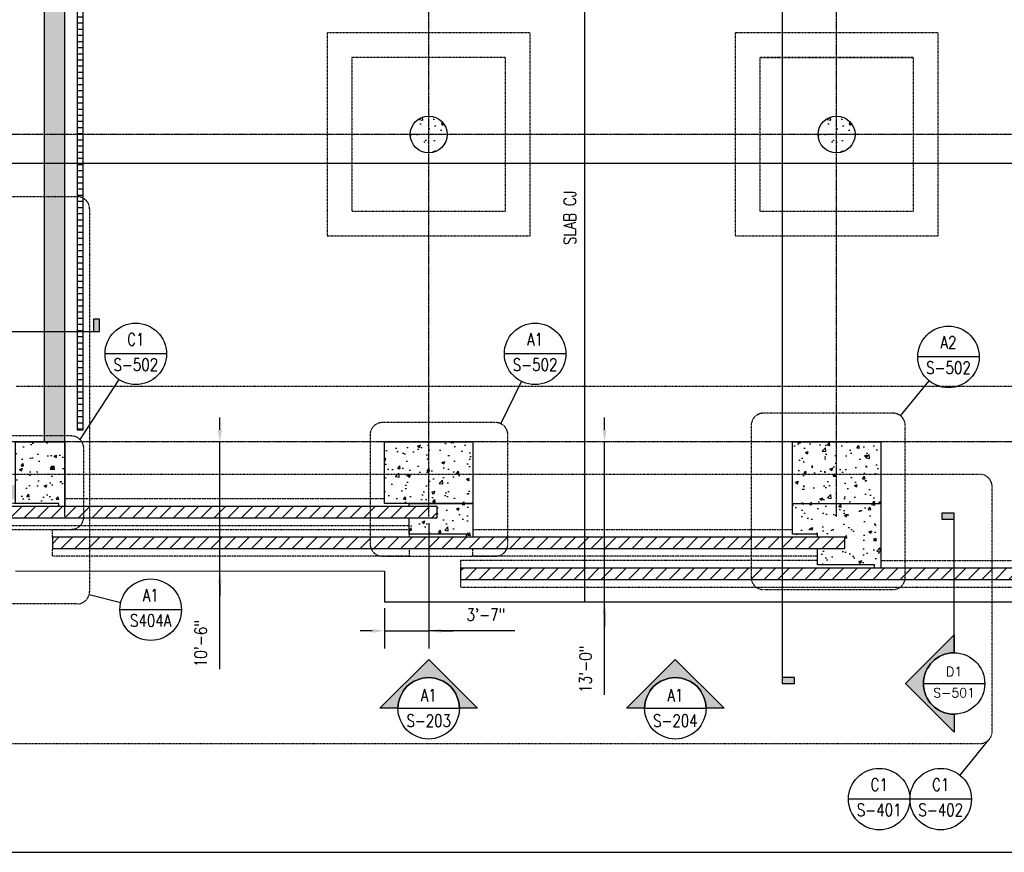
# Model space of a CAD drawing. Header units: inches. Extents: x -304 to 19841, y 463 to 1957.
# Tile 2 of 60: x 205 to 1166, y 493 to 1305. Entities that reach past the tile are written whole.
import ezdxf
from ezdxf import colors
from ezdxf.entities.mleader import LeaderData, LeaderLine
from ezdxf.enums import TextEntityAlignment as Align
from ezdxf.math import Vec2, Vec3

# ---------------------------------------------------------------- set-up
doc = ezdxf.new("R2010")
doc.units = ezdxf.units.IN
doc.header["$MEASUREMENT"] = 0
for name, pattern in [('CENTER2', [1.125, 0.75, -0.125, 0.125, -0.125]), ('Dash', [0.25, 0.125, -0.125]), ('Grid Line 1_2_', [0.875, 0.5, -0.125, 0.125, -0.125]), ('HIDDEN', [0.375, 0.25, -0.125])]:
    doc.linetypes.add(name, pattern=pattern)
for name, color, linetype in [('A-FLOR', 173, 'Continuous'), ('A-FLOR-HDLN', 3, 'Dash'), ('A-WALL', 4, 'Continuous'), ('A-WALL-PATT', 8, 'Continuous'), ('G-ANNO-REFR', 2, 'Continuous'), ('G-ANNO-SYMB', 2, 'Continuous'), ('S-ANNO-DIMS', 1, 'Continuous'), ('S-ANNO-NOTE', 2, 'Continuous'), ('S-ANNO-SYMB', 2, 'Continuous'), ('S-ANNO-TEXT', 2, 'Continuous'), ('S-COLS', 53, 'Continuous'), ('S-DOOR-TRNCH', 173, 'Continuous'), ('S-GRID', 1, 'CENTER2'), ('S-JNTS-CTLJ', 132, 'Continuous')]:
    doc.layers.add(name, color=color, linetype=linetype)
doc.layers.add('G-ANNO-NPLT', color=140, linetype='Continuous', plot=False)
doc.layers.add('S-DOOR-HTCH', color=9, linetype='Continuous', true_color=0x808080)
doc.layers.add('S-DOOR-OTLN', color=9, linetype='HIDDEN', true_color=0x808080)
doc.styles.add('AEC_COMN_TITLE', font='romans.shx', dxfattribs={"width": 0.8, "height": 0.1875})
doc.styles.add('Annotative', font='romans.shx', dxfattribs={"width": 0.8, "height": 0.125})
doc.styles.add('Arial', font='romans.shx', dxfattribs={"width": 0.8})
doc.styles.add('ROMANS', font='romans.shx', dxfattribs={"width": 0.8})
doc.dimstyles.new('Annotative', dxfattribs={"dimscale": 0, "dimtxt": 0.125, "dimasz": 0.125, "dimexe": 0.18, "dimexo": 0.0625, "dimgap": 0.09, "dimtad": 1, "dimdec": 3, "dimzin": 3, "dimdsep": 46, "dimlunit": 4, "dimtxsty": 'Annotative', "dimcen": 0.09, "dimclrt": 2, "dimazin": 2, "dimtfac": 1, "dimtdec": 3, "dimtmove": 1, "dimatfit": 0, "dimfxl": 1, "dimtfill": 1, "dimfrac": 2, "dimtolj": 1, "dimtzin": 0, "dimarcsym": 0})

# ---------------------------------------------------------------- blocks, each defined once
blk = doc.blocks.new('*D4')
at = {"layer": 'Defpoints', "color": 0, "transparency": 16777216}
for p in [(400.37, 893.21), (417.58, 893.21), (417.58, 767.21)]:
    blk.add_point(p, dxfattribs=at)
at = {"layer": 'S-ANNO-DIMS', "color": 0, "lineweight": -2, "transparency": 16777216}
for p, q in [((400.37, 905.21), (400.37, 917.21)), ((400.37, 767.21), (400.37, 893.21)), ((400.37, 767.21), (400.37, 893.21)), ((400.37, 671.67), (400.37, 767.21)), ((400.37, 755.21), (400.37, 743.21))]:
    blk.add_line(p, q, dxfattribs=at)
at = {"layer": 'S-ANNO-DIMS', "color": 0, "transparency": 16777216}
for points in [[(398.37, 905.21), (402.37, 905.21), (400.37, 893.21)], [(398.37, 755.21), (402.37, 755.21), (400.37, 767.21)]]:
    blk.add_solid(points, dxfattribs=at)
at = {"layer": 'S-ANNO-DIMS', "color": 2, "lineweight": -3, "transparency": 16777216, "insert": (375.73, 673.54), "char_height": 12, "width": 60.1647, "attachment_point": 1, "rotation": 90, "line_spacing_factor": 0.983083, "style": 'Annotative', "bg_fill": 3, "box_fill_scale": 1.25, "bg_fill_color": 256, "bg_fill_true_color": 13158600, "bg_fill_transparency": 0}
blk.add_mtext('\\A1;10\'-6"', dxfattribs=at)
blk = doc.blocks.new('*D5')
at = {"layer": 'Defpoints', "color": 0, "transparency": 16777216}
for p in [(775.72, 893.21), (784.44, 893.21), (784.44, 737.21)]:
    blk.add_point(p, dxfattribs=at)
at = {"layer": 'S-ANNO-DIMS', "color": 0, "lineweight": -2, "transparency": 16777216}
for p, q in [((775.72, 905.21), (775.72, 917.21)), ((775.72, 737.21), (775.72, 893.21)), ((775.72, 737.21), (775.72, 893.21)), ((775.72, 646.64), (775.72, 737.21)), ((775.72, 725.21), (775.72, 713.21))]:
    blk.add_line(p, q, dxfattribs=at)
at = {"layer": 'S-ANNO-DIMS', "color": 0, "transparency": 16777216}
for points in [[(773.72, 905.21), (777.72, 905.21), (775.72, 893.21)], [(773.72, 725.21), (777.72, 725.21), (775.72, 737.21)]]:
    blk.add_solid(points, dxfattribs=at)
at = {"layer": 'S-ANNO-DIMS', "color": 2, "lineweight": -3, "transparency": 16777216, "insert": (751.08, 648.52), "char_height": 12, "width": 60.1647, "attachment_point": 1, "rotation": 90, "line_spacing_factor": 0.983083, "style": 'Annotative', "bg_fill": 3, "box_fill_scale": 1.25, "bg_fill_color": 256, "bg_fill_true_color": 13158600, "bg_fill_transparency": 0}
blk.add_mtext('\\A1;13\'-0"', dxfattribs=at)
blk = doc.blocks.new('*D10')
at = {"layer": 'Defpoints', "color": 0, "transparency": 16777216}
for p in [(604.08, 820.12), (561.08, 737.21), (604.08, 708.94)]:
    blk.add_point(p, dxfattribs=at)
at = {"layer": 'S-ANNO-DIMS', "color": 0, "lineweight": -2, "transparency": 16777216}
for p, q in [((604.08, 814.12), (604.08, 691.66)), ((561.08, 731.21), (561.08, 691.66)), ((549.08, 708.94), (537.08, 708.94)), ((561.08, 708.94), (604.08, 708.94)), ((561.08, 708.94), (604.08, 708.94)), ((688.02, 708.94), (604.08, 708.94)), ((616.08, 708.94), (628.08, 708.94))]:
    blk.add_line(p, q, dxfattribs=at)
at = {"layer": 'S-ANNO-DIMS', "color": 0, "transparency": 16777216}
for points in [[(549.08, 710.94), (549.08, 706.94), (561.08, 708.94)], [(616.08, 710.94), (616.08, 706.94), (604.08, 708.94)]]:
    blk.add_solid(points, dxfattribs=at)
at = {"layer": 'S-ANNO-DIMS', "color": 2, "lineweight": -3, "transparency": 16777216, "insert": (659.95, 724.72), "char_height": 12, "width": 49.3115, "attachment_point": 5, "style": 'Annotative'}
blk.add_mtext('\\A1;3\'-7"', dxfattribs=at)
blk = doc.blocks.new('Detail Callout AEC')
at = {"color": 0, "linetype": 'ByBlock', "lineweight": -3, "transparency": 16777216}
blk.add_line((0.25, 0), (-0.25, 0), dxfattribs=at)
blk.add_circle((0, 0), 0.25, dxfattribs=at)
at = {"color": 0, "linetype": 'ByBlock', "lineweight": -3, "transparency": 16777216, "style": 'AEC_COMN_TITLE'}
for tag, p in [('VIEWNUMBER', (0, 0.0508)), ('SHEETNUMBER', (0, -0.1263))]:
    blk.add_attdef(tag, text='', height=0.0938, dxfattribs=at).set_placement(p, align=Align.CENTER)
blk = doc.blocks.new('A$C53388742')
at = {"layer": 'A-WALL-PATT', "lineweight": -3}
h = blk.add_hatch(dxfattribs=at)
h.set_pattern_fill('FP_2', color=256, style=0, pattern_type=2)
h.set_pattern_definition([(0, (0, 0), (0, 6), [])])
h.paths.add_polyline_path([(267.08, 905.21), (267.08, 1475.16), (261.08, 1475.16), (261.08, 905.21)])
for p, q in [((261.08, 1480.9), (261.08, 904.95)), ((267.08, 905.21), (267.08, 1475.16)), ((261.08, 905.21), (267.08, 905.21))]:
    blk.add_line(p, q, dxfattribs=at)
blk = doc.blocks.new('*U51')
at = {"linetype": 'Continuous', "lineweight": -3}
blk.add_line((1.125, 0.625), (29.5, 0.625), dxfattribs=at)
at = {"lineweight": -3, "style": 'Arial'}
blk.add_attdef('DRAWING_AREA_TITLE', text='', height=0.187, dxfattribs=at).set_placement((1.374, 0.634), align=Align.BOTTOM_LEFT)
blk.add_attdef('X#', text='', height=0.187, dxfattribs=at).set_placement((0.812, 0.625), align=Align.MIDDLE_CENTER)
blk.add_attdef('SCALE:', text='', height=0.0938, dxfattribs=at).set_placement((1.374, 0.561), align=Align.TOP_LEFT)
blk = doc.blocks.new('*U53')
at = {"lineweight": -3}
h = blk.add_hatch(color=256, dxfattribs=at)
edge = h.paths.add_edge_path()
edge.add_line((-0.312, 0), (-0.495, 0))
edge.add_line((-0.495, 0), (0, 0.495))
edge.add_line((0, 0.495), (0.495, 0))
edge.add_line((0.495, 0), (0.312, 0))
edge.add_arc((0, 0), 0.312, 0, 180)
blk.add_hatch(color=256, dxfattribs=at).paths.add_polyline_path([(3.524, 0), (3.587, 0), (3.587, 0.125), (3.524, 0.125)])
for p, q in [((0, 0.495), (-0.495, 0)), ((0.495, 0), (0, 0.495)), ((-0.312, 0), (0.312, 0))]:
    blk.add_line(p, q, dxfattribs=at)
at = {"linetype": 'Continuous', "lineweight": -3}
blk.add_line((0.312, 0), (3.587, 0), dxfattribs=at)
at = {"lineweight": -3, "flags": 128}
blk.add_lwpolyline([(-0.312, 0), (-0.495, 0), (0, 0.495), (0.495, 0), (0.312, 0, 1), (-0.312, 0)], format="xyb", close=True, dxfattribs=at)
blk.add_lwpolyline([(3.524, 0), (3.587, 0), (3.587, 0.125), (3.524, 0.125), (3.524, 0)], close=True, dxfattribs=at)
blk.add_lwpolyline([(-0.312, 0.016), (-0.312, 0.016)], dxfattribs=at)
blk.add_lwpolyline([(-0.312, 0.016), (-0.312, 0.016)], dxfattribs=at)
at = {"lineweight": -3}
blk.add_circle((0, 0), 0.312, dxfattribs=at)
at = {"linetype": 'Continuous', "lineweight": -3, "style": 'Arial'}
blk.add_attdef('X#', text='', height=0.0938, dxfattribs=at).set_placement((0, 0.047), align=Align.BOTTOM_CENTER)
blk.add_attdef('X-###', text='', height=0.0938, dxfattribs=at).set_placement((0, -0.047), align=Align.TOP_CENTER)
blk = doc.blocks.new('*U55')
at = {"linetype": 'Continuous', "lineweight": -3}
blk.add_line((0.738, 0), (18.765, 0), dxfattribs=at)
at = {"linetype": 'Continuous', "lineweight": -3, "style": 'Arial'}
blk.add_attdef('X#', text='', height=0.0938, dxfattribs=at).set_placement((0.425, 0.047), align=Align.BOTTOM_CENTER)
blk.add_attdef('X-###', text='', height=0.0938, dxfattribs=at).set_placement((0.425, -0.047), align=Align.TOP_CENTER)
blk = doc.blocks.new('*U56')
at = {"lineweight": -3}
h = blk.add_hatch(color=256, dxfattribs=at)
edge = h.paths.add_edge_path()
edge.add_line((0, 0.937), (0, 1.12))
edge.add_line((0, 1.12), (0.495, 0.625))
edge.add_line((0.495, 0.625), (0, 0.13))
edge.add_line((0, 0.13), (0, 0.312))
edge.add_arc((0, 0.625), 0.312, 270, 450)
blk.add_hatch(color=256, dxfattribs=at).paths.add_polyline_path([(0, -9.255), (0, -9.318), (0.125, -9.318), (0.125, -9.255)])
for p, q in [((0.495, 0.625), (0, 1.12)), ((-0.312, 0.625), (0.312, 0.625)), ((0, 0.13), (0.495, 0.625))]:
    blk.add_line(p, q, dxfattribs=at)
at = {"linetype": 'Continuous', "lineweight": -3}
blk.add_line((0, 0.312), (0, -9.318), dxfattribs=at)
at = {"lineweight": -3, "flags": 128}
blk.add_lwpolyline([(0, 0.937), (0, 1.12), (0.495, 0.625), (0, 0.13), (0, 0.312, 1), (0, 0.937)], format="xyb", close=True, dxfattribs=at)
blk.add_lwpolyline([(0.016, 0.937), (0.016, 0.937)], dxfattribs=at)
blk.add_lwpolyline([(0.016, 0.937), (0.016, 0.937)], dxfattribs=at)
blk.add_lwpolyline([(0, -9.255), (0, -9.318), (0.125, -9.318), (0.125, -9.255), (0, -9.255)], close=True, dxfattribs=at)
at = {"lineweight": -3}
blk.add_circle((0, 0.625), 0.312, dxfattribs=at)
at = {"linetype": 'Continuous', "lineweight": -3, "style": 'Arial'}
blk.add_attdef('X#', text='', height=0.0938, dxfattribs=at).set_placement((0, 0.672), align=Align.BOTTOM_CENTER)
blk.add_attdef('X-###', text='', height=0.0938, dxfattribs=at).set_placement((0, 0.578), align=Align.TOP_CENTER)
blk = doc.blocks.new('*U40')
at = {"lineweight": -3}
h = blk.add_hatch(color=256, dxfattribs=at)
edge = h.paths.add_edge_path()
edge.add_line((-0.312, 0), (-0.495, 0))
edge.add_line((-0.495, 0), (0, 0.495))
edge.add_line((0, 0.495), (0.495, 0))
edge.add_line((0.495, 0), (0.312, 0))
edge.add_arc((0, 0), 0.312, 0, 180)
for p, q in [((0, 0.495), (-0.495, 0)), ((0.495, 0), (0, 0.495)), ((-0.312, 0), (0.312, 0))]:
    blk.add_line(p, q, dxfattribs=at)
at = {"lineweight": -3, "flags": 128}
blk.add_lwpolyline([(-0.312, 0), (-0.495, 0), (0, 0.495), (0.495, 0), (0.312, 0, 1), (-0.312, 0)], format="xyb", close=True, dxfattribs=at)
blk.add_lwpolyline([(-0.312, 0.016), (-0.312, 0.016)], dxfattribs=at)
blk.add_lwpolyline([(-0.312, 0.016), (-0.312, 0.016)], dxfattribs=at)
at = {"lineweight": -3}
blk.add_circle((0, 0), 0.312, dxfattribs=at)
at = {"linetype": 'Continuous', "lineweight": -3, "style": 'Arial'}
blk.add_attdef('X#', text='', height=0.0938, dxfattribs=at).set_placement((0, 0.047), align=Align.BOTTOM_CENTER)
blk.add_attdef('X-###', text='', height=0.0938, dxfattribs=at).set_placement((0, -0.047), align=Align.TOP_CENTER)
blk = doc.blocks.new('*U95')
at = {"lineweight": -3}
blk.add_hatch(color=256, dxfattribs=at).paths.add_polyline_path([(0, 1.669), (0, 1.732), (-0.125, 1.732), (-0.125, 1.669)])
h = blk.add_hatch(color=256, dxfattribs=at)
edge = h.paths.add_edge_path()
edge.add_line((0, -0.312), (0, -0.495))
edge.add_line((0, -0.495), (-0.495, 0))
edge.add_line((-0.495, 0), (0, 0.495))
edge.add_line((0, 0.495), (0, 0.312))
edge.add_arc((0, 0), 0.312, 90, 270)
at = {"linetype": 'Continuous', "lineweight": -3}
blk.add_line((0, 0.312), (0, 1.732), dxfattribs=at)
at = {"lineweight": -3}
for p, q in [((0, 0.495), (-0.495, 0)), ((-0.312, 0), (0.312, 0)), ((-0.495, 0), (0, -0.495))]:
    blk.add_line(p, q, dxfattribs=at)
at = {"lineweight": -3, "flags": 128}
blk.add_lwpolyline([(0, 1.669), (0, 1.732), (-0.125, 1.732), (-0.125, 1.669), (0, 1.669)], close=True, dxfattribs=at)
blk.add_lwpolyline([(0, -0.312), (0, -0.495), (-0.495, 0), (0, 0.495), (0, 0.312, 1), (0, -0.312)], format="xyb", close=True, dxfattribs=at)
blk.add_lwpolyline([(-0.016, -0.312), (-0.016, -0.312)], dxfattribs=at)
blk.add_lwpolyline([(-0.016, -0.312), (-0.016, -0.312)], dxfattribs=at)
at = {"lineweight": -3}
blk.add_circle((0, 0), 0.312, dxfattribs=at)
at = {"linetype": 'Continuous', "lineweight": -3, "style": 'Arial'}
blk.add_attdef('X#', text='', height=0.0938, dxfattribs=at).set_placement((0, 0.047), align=Align.BOTTOM_CENTER)
blk.add_attdef('X-###', text='', height=0.0938, dxfattribs=at).set_placement((0, -0.047), align=Align.TOP_CENTER)

msp = doc.modelspace()

# ---------------------------------------------------------------- hatches: boundary and pattern name
at = {"layer": 'A-WALL-PATT', "lineweight": -3}
h = msp.add_hatch(dxfattribs=at)
h.set_pattern_fill('AR-CONC', color=8, scale=4, style=0)
h.set_pattern_definition([(50, (197.95, 842.81), (28.6904, -2.51009), [3, -33]), (355, (197.95, 842.81), (-5.55005, 30.0877), [2.4, -26.4]), (100.4514, (200.342, 842.6), (23.14035, 27.5776), [2.5496, -28.0457]), (46.1842, (197.95, 850.81), (42.68965, -6.62077), [4.5, -49.5]), (96.6356, (201.51, 850.26), (37.3865, 38.96474), [3.8244, -42.06855]), (351.1842, (197.95, 850.81), (37.3865, 38.96474), [3.6, -39.6]), (21, (201.95, 848.81), (23.87628, -16.10476), [3, -33]), (326, (201.95, 848.81), (9.7326, 29.006), [2.4, -26.4]), (71.4514, (203.94, 847.468), (33.6089, 12.90125), [2.5496, -28.0457]), (37.5, (197.951, 842.81), (0.486394, 13.315754), [0, -26.08, 0, -26.8, 0, -26.5]), (7.5, (197.951, 842.81), (10.52278, 15.77647), [0, -15.28, 0, -25.48, 0, -10.1]), (327.5, (189.031, 842.81), (21.352897, -0.902195), [0, -10, 0, -31.2, 0, -41.4]), (317.5, (185.031, 842.81), (23.32745, 4.0042), [0, -13, 0, -20.72, 0, -29.4])])
h.paths.add_polyline_path([(201.0774, 851.2059), (140.0774, 851.2025), (140.0774, 833.2093), (171.0774, 833.2127), (171.0774, 836.2059), (172.5774, 836.2059), (172.5774, 837.2059), (199.5774, 837.2059), (199.5774, 836.2059), (201.0774, 836.2059)])
h.paths.add_polyline_path([(193.0774, 861.622), (181.0774, 861.622), (181.0774, 851.2059), (193.0774, 851.2059)])
h.paths.add_polyline_path([(193.0774, 893.2059), (181.0774, 893.2059), (181.0774, 861.622), (193.0774, 861.622)])
h.paths.add_polyline_path([(193.0774, 1097.2059), (11.0774, 1097.2059), (11.0774, 893.2059), (23.0774, 893.2059), (23.0774, 1085.2059), (181.0774, 1085.2059), (181.0774, 893.2059), (193.0774, 893.2059)])
h.paths.add_polyline_path([(23.0774, 893.2059), (11.0774, 893.2059), (11.0774, 861.622), (23.0774, 861.622)])
h.paths.add_polyline_path([(23.0774, 861.622), (11.0774, 861.622), (11.0774, 851.2059), (23.0774, 851.2059)])
h.paths.add_polyline_path([(64.0774, 851.2059), (11.0774, 851.2059), (-159.1311, 851.2059), (-159.1311, 833.2127), (64.0774, 833.2127)])
edge = h.paths.add_edge_path()
edge.add_line((-159.1311, 851.2059), (-197.8781, 851.2059))
edge.add_arc((-185.9831, 849.622), 12, 172.4149241, 180)
edge.add_line((-197.9831, 849.622), (-197.9831, 833.2059))
edge.add_line((-197.9831, 833.2059), (-159.1311, 833.2059))
edge.add_line((-159.1311, 833.2059), (-159.1311, 851.2059))
edge = h.paths.add_edge_path()
edge.add_arc((-185.9831, 849.622), 12, 172.4149241, 180, ccw=False)
edge.add_line((-197.8781, 851.2059), (-285.9226, 851.2059))
edge.add_line((-285.9226, 851.2059), (-285.9226, 833.2059))
edge.add_line((-285.9226, 833.2059), (-197.9831, 833.2059))
edge.add_line((-197.9831, 833.2059), (-197.9831, 849.622))
h.paths.add_polyline_path([(2262.0774, 851.2059), (2201.0774, 851.2059), (2201.0774, 832.9579), (2262.0774, 832.9579)])
h.paths.add_polyline_path([(2221.0774, 1085.2059), (2379.0774, 1085.2059), (2379.0774, 851.2059), (2391.0774, 851.2059), (2391.0774, 1097.2059), (2209.0774, 1097.2059), (2209.0774, 851.2059), (2221.0774, 851.2059)])
h.paths.add_polyline_path([(2435.0774, 851.2059), (2338.0774, 851.2059), (2338.0774, 833.2127), (2435.0774, 833.2059)])
h.paths.add_polyline_path([(2505.4361, 851.2059), (2468.0203, 851.2059), (2468.0203, 849.4139), (2459.0203, 846.4139), (2477.0203, 840.4139), (2468.0203, 837.4139), (2468.0203, 833.2059), (2505.4361, 833.2059)])
h.paths.add_polyline_path([(2173.0774, 1513.2059), (229.0461, 1513.2059), (229.0461, 1132.5316), (229.0461, 947.2059), (249.0774, 947.2059), (249.0774, 1132.5316), (249.0774, 1493.2059), (2153.0774, 1493.2059), (2153.0774, 947.2059), (2173.0774, 947.2059), (2173.0774, 1121.1577)])
h.paths.add_polyline_path([(249.0774, 947.2059), (229.0461, 947.2059), (229.0461, 929.2059), (229.0461, 893.2059), (249.0774, 893.2059)])
h.paths.add_polyline_path([(2173.0774, 947.2059), (2153.0774, 947.2059), (2153.0774, 893.2059), (2173.0774, 893.2059)])
h = msp.add_hatch(dxfattribs=at)
h.set_pattern_fill('AR-CONC', color=8, scale=4, style=0)
h.set_pattern_definition([(50, (-1194, 2e-12), (28.6904, -2.51009), [3, -33]), (355, (-1194, 2e-12), (-5.55005, 30.0877), [2.4, -26.4]), (100.4514, (-1191.61, -0.21), (23.14035, 27.5776), [2.5496, -28.0457]), (46.1842, (-1194, 8), (42.68965, -6.62077), [4.5, -49.5]), (96.6356, (-1190.443, 7.45), (37.3865, 38.96474), [3.8244, -42.06855]), (351.1842, (-1194, 8), (37.3865, 38.9647), [3.6, -39.6]), (21, (-1190, 6), (23.87628, -16.10476), [3, -33]), (326, (-1190, 6), (9.7326, 29.006), [2.4, -26.4]), (71.4514, (-1188.01, 4.658), (33.6089, 12.90125), [2.5496, -28.0457]), (37.5, (-1194, 2e-12), (0.486394, 13.315754), [0, -26.08, 0, -26.8, 0, -26.5]), (7.5, (-1194, 2e-12), (10.52278, 15.77647), [0, -15.28, 0, -25.48, 0, -10.1]), (327.5, (-1202.92, 2e-12), (21.3529, -0.902195), [0, -10, 0, -31.2, 0, -41.4]), (317.5, (-1206.92, 2e-12), (23.32745, 4.0042), [0, -13, 0, -20.72, 0, -29.4])])
edge = h.paths.add_edge_path()
edge.add_arc((604.0774, 1193.2059), 18, 0, 360)
h = msp.add_hatch(dxfattribs=at)
h.set_pattern_fill('AR-CONC', color=8, scale=4, style=0)
h.set_pattern_definition([(50, (-796, 1e-12), (28.6904, -2.51009), [3, -33]), (355, (-796, 1e-12), (-5.55005, 30.0877), [2.4, -26.4]), (100.4514, (-793.61, -0.21), (23.14035, 27.5776), [2.5496, -28.0457]), (46.1842, (-796, 8), (42.68965, -6.62077), [4.5, -49.5]), (96.6356, (-792.443, 7.45), (37.3865, 38.96474), [3.8244, -42.06855]), (351.1842, (-796, 8), (37.3865, 38.9647), [3.6, -39.6]), (21, (-792, 6), (23.87628, -16.10476), [3, -33]), (326, (-792, 6), (9.7326, 29.006), [2.4, -26.4]), (71.4514, (-790.01, 4.658), (33.6089, 12.90125), [2.5496, -28.0457]), (37.5, (-796, 1e-12), (0.486394, 13.315754), [0, -26.08, 0, -26.8, 0, -26.5]), (7.5, (-796, 1e-12), (10.52278, 15.77647), [0, -15.28, 0, -25.48, 0, -10.1]), (327.5, (-804.92, 1e-12), (21.3529, -0.902195), [0, -10, 0, -31.2, 0, -41.4]), (317.5, (-808.92, 1e-12), (23.32745, 4.0042), [0, -13, 0, -20.72, 0, -29.4])])
edge = h.paths.add_edge_path()
edge.add_arc((1002.0774, 1193.2059), 18, 0, 360)
h = msp.add_hatch(dxfattribs=at)
h.set_pattern_fill('AR-CONC', color=8, scale=4, style=0)
h.paths.add_polyline_path([(249.0774, 893.2059), (201.0774, 893.2059), (201.0774, 833.2059), (243.0774, 833.2059), (243.0774, 830.2127), (249.0774, 830.2127)])
h = msp.add_hatch(dxfattribs=at)
h.set_pattern_fill('AR-CONC', color=8, scale=4, style=0)
h.paths.add_polyline_path([(647.0774, 833.2059), (647.0774, 893.2059), (561.0774, 893.2059), (561.0774, 833.2059), (609.9147, 833.2059)])
h = msp.add_hatch(dxfattribs=at)
h.set_pattern_fill('AR-CONC', color=8, scale=4, style=0)
h.paths.add_polyline_path([(1045.0774, 833.2059), (1045.0774, 893.2059), (959.0774, 893.2059), (959.0774, 833.2059)])
h = msp.add_hatch(dxfattribs=at)
h.set_pattern_fill('AR-CONC', color=256, scale=4, style=0)
h.paths.add_polyline_path([(567.0774, 830.2059), (567.0774, 833.2059), (561.0774, 833.2059), (561.0774, 830.2059)])
h = msp.add_hatch(dxfattribs=at)
h.set_pattern_fill('AR-CONC', color=8, scale=4, style=0)
h.paths.add_polyline_path([(647.0774, 833.2059), (591.0774, 833.2059), (591.0774, 830.2059), (612.2024, 830.2059), (612.2024, 819.2059), (591.0774, 819.2127), (591.0774, 819.2059), (585.0774, 819.2059), (585.0774, 803.2059), (641.0774, 803.2059), (641.0774, 800.2059), (647.0774, 800.2059)])
h = msp.add_hatch(dxfattribs=at)
h.set_pattern_fill('AR-CONC', color=8, scale=4, style=0)
h.paths.add_polyline_path([(1010.2202, 789.2059), (989.0774, 789.2059), (983.0774, 789.2059), (983.0774, 773.2059), (1039.0774, 773.2059), (1044.5094, 773.2059), (1044.5094, 777.7059), (1045.0774, 777.7059), (1045.0774, 833.2059), (959.0774, 833.2059), (959.0774, 803.2059), (989.0774, 803.2059), (989.0774, 800.2059), (1010.2202, 800.2059)])
h.paths.add_polyline_path([(1045.0774, 770.2059), (1045.0774, 777.7059), (1044.5094, 777.7059), (1044.5094, 773.2059), (1039.0774, 773.2059), (1039.0774, 770.2059)])
h = msp.add_hatch(dxfattribs=at)
h.set_pattern_fill('AR-CONC', color=256, scale=5, style=0)
h.paths.add_polyline_path([(989.0774, 773.2059), (989.0774, 789.2059), (983.0774, 789.2059), (983.0774, 773.2059)])
at = {"layer": 'S-DOOR-HTCH'}
h = msp.add_hatch(dxfattribs=at)
h.set_pattern_fill('ANSI31', color=256, scale=75)
h.paths.add_polyline_path([(-158.9285, 830.2127), (612.2024, 830.2093), (612.2024, 819.2025), (-158.9285, 819.2059)])
h = msp.add_hatch(dxfattribs=at)
h.set_pattern_fill('ANSI31', color=256, scale=75)
h.paths.add_polyline_path([(237.0952, 800.2059), (1010.2202, 800.2059), (1010.2202, 789.2059), (237.0952, 789.2059)])
h = msp.add_hatch(dxfattribs=at)
h.set_pattern_fill('ANSI31', color=256, scale=75)
h.paths.add_polyline_path([(635.0952, 770.2059), (1407.6344, 770.2059), (1407.6344, 759.2059), (635.0952, 759.2059)])

# ---------------------------------------------------------------- linework, layer by layer
at = {"layer": 'A-FLOR', "lineweight": -3}
for p, q in [((201.0774, 767.5623), (561.0774, 767.2074)), ((561.0774, 767.2074), (561.0774, 737.2059)), ((561.0774, 737.2059), (1443.0774, 737.2059))]:
    msp.add_line(p, q, dxfattribs=at)
at = {"layer": 'A-FLOR-HDLN', "lineweight": -3}
msp.add_line((2201.0774, 947.2059), (201.0774, 947.2059), dxfattribs=at)
for points in [[(703.0774, 1292.2059), (505.0774, 1292.2059), (505.0774, 1094.2059), (703.0774, 1094.2059)], [(1101.0774, 1292.2059), (903.0774, 1292.2059), (903.0774, 1094.2059), (1101.0774, 1094.2059)], [(529.0774, 1268.2059), (529.0774, 1118.2059), (679.0774, 1118.2059), (679.0774, 1268.2059)], [(927.0774, 1268.2059), (927.0774, 1118.2059), (1077.0774, 1118.2059), (1077.0774, 1268.2059)]]:
    msp.add_lwpolyline(points, close=True, dxfattribs=at)
msp.add_open_spline([(927.1974, 1268.2059), (929.9706, 1268.2209), (935.5171, 1268.2456), (946.6102, 1268.2779), (957.7037, 1268.264), (968.7971, 1268.2663), (979.8906, 1268.2657), (993.7573, 1268.266), (1010.3975, 1268.266), (1024.2643, 1268.2657), (1035.3577, 1268.2663), (1046.4511, 1268.264), (1057.5447, 1268.2779), (1068.6377, 1268.2456), (1074.1842, 1268.2209), (1076.9574, 1268.2059)], degree=3, knots=[0, 0, 0, 0, 0.05555556, 0.11111111, 0.22222222, 0.27777778, 0.33333333, 0.44444444, 0.55555556, 0.66666667, 0.72222222, 0.77777778, 0.88888889, 0.94444444, 1, 1, 1, 1], dxfattribs=at)
at = {"layer": 'A-WALL', "lineweight": -3}
for p, q in [((229.0461, 1513.2059), (229.0461, 893.2059)), ((249.0774, 893.2059), (249.0774, 1493.2059))]:
    msp.add_line(p, q, dxfattribs=at)
at = {"layer": 'G-ANNO-NPLT'}
msp.add_line((249.0774, 893.2059), (229.0461, 893.2059), dxfattribs=at)
at = {"layer": 'S-ANNO-SYMB', "lineweight": -3}
for p, q in [((264.021, 895.5233), (301.9851, 954.0169)), ((674.5956, 910.9061), (694.7517, 952.2192)), ((1064.5586, 918.567), (1092.3604, 952.89)), ((272.8361, 744.3848), (303.7105, 736.7599)), ((1122.5239, 568.1139), (1150.3257, 602.4369))]:
    msp.add_line(p, q, dxfattribs=at)
at = {"layer": 'S-ANNO-SYMB', "linetype": 'Dash', "lineweight": -3}
for points in [[(-304.4362, 747.2619), (-304.4362, 1120.5316, -0.41421356), (-292.4362, 1132.5316), (261.1862, 1132.5316, -0.41421356), (273.1862, 1120.5316), (273.1862, 747.2619, -0.41421356), (261.1862, 735.2619), (-292.4362, 735.2619, -0.41421356)], [(1069.0055, 761.1804), (1069.0055, 909.2422, 0.41421356), (1057.0055, 921.2422), (930.7237, 921.2422, 0.41421356), (918.7237, 909.2422), (918.7237, 761.1804, 0.41421356), (930.7237, 749.1804), (1057.0055, 749.1804, 0.41421356)], [(558.9314, 781.803), (669.3338, 781.803, 0.41421356), (681.3338, 793.803), (681.3338, 900.1212, 0.41421356), (669.3338, 912.1212), (558.9314, 912.1212, 0.41421356), (546.9314, 900.1212), (546.9314, 793.803, 0.41421356)], [(186.1738, 807.971), (255.5358, 807.971, 0.41421356), (267.5358, 819.971), (267.5358, 887.0381, 0.41421356), (255.5358, 899.0381), (186.1738, 899.0381, 0.41421356), (174.1738, 887.0381), (174.1738, 819.971, 0.41421356)]]:
    msp.add_lwpolyline(points, format="xyb", close=True, dxfattribs=at)
at = {"layer": 'S-COLS', "lineweight": -3}
msp.add_line((959.0774, 833.2059), (1045.0774, 833.2059), dxfattribs=at)
for points in [[(201.0774, 893.2059), (249.0774, 893.2059), (249.0774, 830.2059), (243.0774, 830.2059), (243.0774, 833.2059), (201.0774, 833.2059)], [(647.0774, 893.2059), (647.0774, 800.2059), (641.0774, 800.2059), (641.0774, 803.2059), (585.0774, 803.2059), (585.0774, 819.2059), (612.2024, 819.2059), (612.2024, 830.2059), (585.0774, 830.2059), (585.0774, 833.2059), (647.0774, 833.2059), (561.0774, 833.2059), (561.0774, 893.2059)], [(1045.0774, 893.2059), (1045.0774, 770.2059), (1039.0774, 770.2059), (1039.0774, 773.2059), (983.5774, 773.2059), (983.5774, 789.2059), (1010.2202, 789.2059), (1010.2202, 800.2059), (983.5774, 800.2059), (983.5774, 803.2059), (959.0774, 803.2059), (959.0774, 893.2059)]]:
    msp.add_lwpolyline(points, close=True, dxfattribs=at)
at = {"layer": 'S-COLS'}
for centre in [(604.0774, 1193.2059), (1002.0774, 1193.2059)]:
    msp.add_circle(centre, 18, dxfattribs=at)
at = {"layer": 'S-DOOR-OTLN', "lineweight": -3}
for p, q in [((647.0774, 807.7059), (959.0774, 807.7059)), ((1045.0774, 777.7059), (1357.0774, 777.7059))]:
    msp.add_line(p, q, dxfattribs=at)
msp.add_lwpolyline([(561.0774, 837.7059), (249.0774, 837.7059), (249.0774, 830.2127), (243.0774, 830.2127), (243.0774, 833.2059), (-158.9285, 833.2127), (-158.9285, 833.2079), (-158.9285, 830.2127)], dxfattribs=at)
at = {"layer": 'S-GRID', "linetype": 'Grid Line 1_2_', "lineweight": -3}
for p, q in [((249.0774, 820.1184), (249.0774, 1751.9327)), ((604.0774, 820.1184), (604.0774, 1751.9327)), ((1002.0774, 820.1184), (1002.0774, 1751.9327)), ((2251.9403, 1193.2059), (-261.1174, 1193.2059)), ((2201.0774, 893.2059), (-261.1174, 893.2059))]:
    msp.add_line(p, q, dxfattribs=at)

# ---------------------------------------------------------------- block references
at = {"layer": 'G-ANNO-REFR', "lineweight": -3}
ref = msp.add_blockref('Detail Callout AEC', (318.3176, 979.1813), dxfattribs=dict(at, xscale=119.9997600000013, yscale=119.9997600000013, zscale=119.9997600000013))
ref.add_attrib('VIEWNUMBER', 'C1', dxfattribs={"layer": 'S-ANNO-TEXT', "color": 1, "transparency": 16777216, "height": 12, "style": 'ROMANS', "width": 0.8}).set_placement((318.3176, 983.6813), align=Align.BOTTOM_CENTER)
ref.add_attrib('SHEETNUMBER', 'S-502', dxfattribs={"layer": 'S-ANNO-TEXT', "color": 1, "transparency": 16777216, "height": 12, "style": 'ROMANS', "width": 0.8}).set_placement((318.3176, 962.6714), align=Align.CENTER)
ref = msp.add_blockref('Detail Callout AEC', (707.9062, 979.1813), dxfattribs=dict(at, xscale=119.9997600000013, yscale=119.9997600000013, zscale=119.9997600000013))
ref.add_attrib('VIEWNUMBER', 'A1', dxfattribs={"layer": 'S-ANNO-TEXT', "color": 1, "transparency": 16777216, "height": 12, "style": 'ROMANS', "width": 0.8}).set_placement((707.9062, 983.6813), align=Align.BOTTOM_CENTER)
ref.add_attrib('SHEETNUMBER', 'S-502', dxfattribs={"layer": 'S-ANNO-TEXT', "color": 1, "transparency": 16777216, "height": 12, "style": 'ROMANS', "width": 0.8}).set_placement((707.9062, 962.6714), align=Align.CENTER)
ref = msp.add_blockref('Detail Callout AEC', (1111.2431, 976.2019), dxfattribs=dict(at, xscale=119.9997600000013, yscale=119.9997600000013, zscale=119.9997600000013))
ref.add_attrib('VIEWNUMBER', 'A2', dxfattribs={"layer": 'S-ANNO-TEXT', "color": 1, "transparency": 16777216, "height": 12, "style": 'ROMANS', "width": 0.8}).set_placement((1111.2431, 980.7019), align=Align.BOTTOM_CENTER)
ref.add_attrib('SHEETNUMBER', 'S-502', dxfattribs={"layer": 'S-ANNO-TEXT', "color": 1, "transparency": 16777216, "height": 12, "style": 'ROMANS', "width": 0.8}).set_placement((1111.2431, 959.6919), align=Align.CENTER)
ref = msp.add_blockref('Detail Callout AEC', (332.8355, 729.567), dxfattribs=dict(at, xscale=119.9997600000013, yscale=119.9997600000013, zscale=119.9997600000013))
ref.add_attrib('VIEWNUMBER', 'A1', dxfattribs={"layer": 'S-ANNO-TEXT', "color": 1, "transparency": 16777216, "height": 12, "style": 'ROMANS', "width": 0.8}).set_placement((332.8355, 734.067), align=Align.BOTTOM_CENTER)
ref.add_attrib('SHEETNUMBER', 'S404A', dxfattribs={"layer": 'S-ANNO-TEXT', "color": 1, "transparency": 16777216, "height": 12, "style": 'ROMANS', "width": 0.8}).set_placement((332.8355, 713.0571), align=Align.CENTER)
ref = msp.add_blockref('Detail Callout AEC', (1043.6412, 544.802), dxfattribs=dict(at, xscale=119.9997600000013, yscale=119.9997600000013, zscale=119.9997600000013))
ref.add_attrib('VIEWNUMBER', 'C1', dxfattribs={"layer": 'S-ANNO-TEXT', "color": 1, "transparency": 16777216, "height": 12, "style": 'ROMANS', "width": 0.8}).set_placement((1043.6412, 549.302), align=Align.BOTTOM_CENTER)
ref.add_attrib('SHEETNUMBER', 'S-401', dxfattribs={"layer": 'S-ANNO-TEXT', "color": 1, "transparency": 16777216, "height": 12, "style": 'ROMANS', "width": 0.8}).set_placement((1043.6412, 528.2921), align=Align.CENTER)
ref = msp.add_blockref('Detail Callout AEC', (1103.6412, 544.802), dxfattribs=dict(at, xscale=119.9997600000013, yscale=119.9997600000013, zscale=119.9997600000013))
ref.add_attrib('VIEWNUMBER', 'C1', dxfattribs={"layer": 'S-ANNO-TEXT', "color": 1, "transparency": 16777216, "height": 12, "style": 'ROMANS', "width": 0.8}).set_placement((1103.6412, 549.302), align=Align.BOTTOM_CENTER)
ref.add_attrib('SHEETNUMBER', 'S-402', dxfattribs={"layer": 'S-ANNO-TEXT', "color": 1, "transparency": 16777216, "height": 12, "style": 'ROMANS', "width": 0.8}).set_placement((1103.6412, 528.2921), align=Align.CENTER)
at = {"layer": 'G-ANNO-SYMB', "lineweight": -3}
ref = msp.add_blockref('*U56', (948.9641, 1552.0715), dxfattribs=dict(at, xscale=96, yscale=96, zscale=96))
ref.add_attrib('X-###', 'S-301', dxfattribs={"layer": 'S-ANNO-SYMB', "color": 1, "linetype": 'Continuous', "lineweight": -2, "height": 12, "style": 'ROMANS', "width": 0.8}).set_placement((948.9641, 1607.5714), align=Align.TOP_CENTER)
ref.add_attrib('X#', 'B1', dxfattribs={"layer": 'S-ANNO-TEXT', "color": 1, "linetype": 'Continuous', "lineweight": -2, "height": 12, "style": 'ROMANS', "width": 0.8}).set_placement((948.9641, 1616.5714), align=Align.BOTTOM_CENTER)
at = {"layer": 'G-ANNO-SYMB', "lineweight": -3, "xscale": 96, "yscale": 96, "zscale": 96}
msp.add_blockref('*U55', (-232.0232, 1165.351), dxfattribs=at)
at = {"layer": 'G-ANNO-SYMB', "lineweight": -3}
ref = msp.add_blockref('*U53', (-61.3484, 1000.9319), dxfattribs=dict(at, xscale=96, yscale=96, zscale=96))
ref.add_attrib('X-###', 'S305A', dxfattribs={"layer": 'S-ANNO-SYMB', "color": 1, "linetype": 'Continuous', "lineweight": -2, "height": 12, "style": 'ROMANS', "width": 0.8}).set_placement((-61.3484, 996.432), align=Align.TOP_CENTER)
ref.add_attrib('X#', 'B1', dxfattribs={"layer": 'S-ANNO-TEXT', "color": 1, "linetype": 'Continuous', "lineweight": -2, "height": 12, "style": 'ROMANS', "width": 0.8}).set_placement((-61.3484, 1005.4319), align=Align.BOTTOM_CENTER)
ref = msp.add_blockref('*U95', (1116.7424, 657.5711), dxfattribs=dict(at, xscale=96, yscale=96, zscale=96))
ref.add_attrib('X-###', 'S-501', dxfattribs={"layer": '0', "color": 1, "linetype": 'Continuous', "lineweight": -2, "height": 9, "style": 'Arial'}).set_placement((1116.7424, 653.0711), align=Align.TOP_CENTER)
ref.add_attrib('X#', 'D1', dxfattribs={"layer": '0', "color": 1, "linetype": 'Continuous', "lineweight": -2, "height": 9, "style": 'Arial'}).set_placement((1116.7424, 662.0711), align=Align.BOTTOM_CENTER)
at = {"layer": 'S-ANNO-SYMB'}
ref = msp.add_blockref('*U40', (604.0774, 633.3691), dxfattribs=dict(at, xscale=96, yscale=96, zscale=96))
ref.add_attrib('VIEWNUMBER', 'A1', dxfattribs={"layer": '0', "color": 1, "linetype": 'ByBlock', "lineweight": -2, "transparency": 16777216, "height": 12, "style": 'ROMANS', "width": 0.796875}).set_placement((604.0774, 636.5264), align=Align.BOTTOM_CENTER)
ref.add_attrib('SHEETNUMBER', 'S-203', dxfattribs={"layer": '0', "color": 1, "linetype": 'ByBlock', "lineweight": -2, "transparency": 16777216, "height": 12, "style": 'ROMANS', "width": 0.796875}).set_placement((604.0774, 611.6867), align=Align.BOTTOM_CENTER)
ref = msp.add_blockref('*U40', (844.7311, 633.3691), dxfattribs=dict(at, xscale=96, yscale=96, zscale=96))
ref.add_attrib('VIEWNUMBER', 'A1', dxfattribs={"layer": '0', "color": 1, "linetype": 'ByBlock', "lineweight": -2, "transparency": 16777216, "height": 12, "style": 'ROMANS', "width": 0.796875}).set_placement((844.7311, 636.5264), align=Align.BOTTOM_CENTER)
ref.add_attrib('SHEETNUMBER', 'S-204', dxfattribs={"layer": '0', "color": 1, "linetype": 'ByBlock', "lineweight": -2, "transparency": 16777216, "height": 12, "style": 'ROMANS', "width": 0.796875}).set_placement((844.7311, 611.6867), align=Align.BOTTOM_CENTER)
at = {"layer": 'S-ANNO-SYMB', "xscale": 96.00000580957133, "yscale": 96.00000580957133, "zscale": 96.00000580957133}
msp.add_blockref('*U51', (-313.5413, 432.9114), dxfattribs=at)

# ---------------------------------------------------------------- dimensions: what is measured, and where the dimension line sits
at = {"layer": 'S-ANNO-DIMS', "lineweight": -3}
dim = msp.add_linear_dim(base=(604.0774, 708.9387), p1=(561.0774, 737.2059), p2=(604.0774, 820.1184), dimstyle='Annotative', override={"dimpost": '\\X', "dimtfill": 0}, dxfattribs=at)
dim.commit()
dim.dimension.update_dxf_attribs({"geometry": '*D10', "text_midpoint": (659.9506, 697.6547), "dimtype": 160})

# ---------------------------------------------------------------- next in the draw order: dimensions: what is measured, and where the dimension line sits
for base, p1, p2, picture, middle in [((400.3687, 893.2059), (417.5781, 767.2059), (417.5781, 893.2059), '*D4', (425.3725, 703.6238)), ((775.7165, 893.2059), (784.4438, 737.2059), (784.4438, 893.2059), '*D5', (791.9449, 678.598))]:
    dim = msp.add_linear_dim(base=base, p1=p1, p2=p2, angle=90, dimstyle='Annotative', override={"dimpost": '\\X', "dimse1": 1, "dimse2": 1}, dxfattribs=at)
    dim.commit()
    dim.dimension.update_dxf_attribs({"geometry": picture, "text_midpoint": middle, "dimtype": 160})

# ---------------------------------------------------------------- next in the draw order: linework, layer by layer
at = {"layer": 'S-ANNO-SYMB', "linetype": 'Dash', "lineweight": -3}
msp.add_lwpolyline([(1153.8404, 610.9222), (1153.8404, 849.622, 0.41421356), (1141.8404, 861.622), (-185.9831, 861.622, 0.41421356), (-197.9831, 849.622), (-197.9831, 610.9222, 0.41421356), (-185.9831, 598.9222), (1141.8404, 598.9222, 0.41421356)], format="xyb", close=True, dxfattribs=at)
at = {"layer": 'S-DOOR-OTLN', "linetype": 'Dash'}
for points in [[(-158.9285, 819.2127), (-158.9285, 811.7127), (585.0774, 811.7127)], [(983.5774, 777.7059), (635.0952, 777.7059), (635.0952, 770.2059)], [(635.0952, 759.2059), (635.0952, 751.7059), (1381.0774, 751.7059)]]:
    msp.add_lwpolyline(points, dxfattribs=at)
at = {"layer": 'S-DOOR-OTLN', "lineweight": -3}
for points in [[(237.0952, 800.2059), (237.0952, 807.7059), (585.0774, 807.7059), (585.0774, 800.2059)], [(585.0952, 789.2059), (585.0952, 781.7059), (237.0952, 781.7059), (237.0952, 789.2059)], [(983.5774, 781.7059), (647.0952, 781.7059), (647.0952, 789.2059)]]:
    msp.add_lwpolyline(points, dxfattribs=at)
at = {"layer": 'S-DOOR-TRNCH', "lineweight": -3}
for points in [[(585.0774, 830.2127), (-158.9285, 830.2127), (-158.9285, 819.2127), (585.0774, 819.2127)], [(983.5774, 800.2059), (237.0952, 800.2059), (237.0952, 789.2059), (983.5774, 789.2059)], [(1381.0774, 770.2059), (635.0952, 770.2059), (635.0952, 759.2059), (1381.0774, 759.2059)]]:
    msp.add_lwpolyline(points, dxfattribs=at)
at = {"layer": 'S-JNTS-CTLJ'}
msp.add_line((756.0774, 1537.2059), (756.0774, 737.2059), dxfattribs=at)

# ---------------------------------------------------------------- next in the draw order: block references
at = {"lineweight": -3}
msp.add_blockref('A$C53388742', (0, 0), dxfattribs=at)

# ---------------------------------------------------------------- next in the draw order: leaders
at = {"layer": 'S-ANNO-NOTE'}
ml = msp.add_multileader_mtext('Standard', dxfattribs=at)
ml.set_content('INDICATES INSIDE FACE OF PILASTER', color=256, style='Annotative')
ml.set_leader_properties(color=1, linetype='ByLayer', lineweight=-1)
ml.build(insert=Vec2(0, 0))
ml.multileader.update_dxf_attribs({"text_right_attachment_type": 3, "dogleg_length": 0.125, "arrow_head_size": 12, "scale": 96})
ctx = ml.context
ctx.base_point, ctx.scale, ctx.char_height, ctx.arrow_head_size, ctx.landing_gap_size, ctx.plane_origin = Vec3(-159.5896, 954.1618), 96, 12, 12, 8.64, Vec3(-129.9556, 912.9933)
ctx.right_attachment = 3
notes = []
notes.append((ctx, [(1, (1, 1, 0), (-171.5896, 954.1618), (1, 0), 12, [(0, [(-171.5896, 893.2059)], 0, [])])]))
ctx.mtext.insert, ctx.mtext.width, ctx.mtext.flow_direction = Vec3(-150.9496, 960.1618), 142.589744, 5
for ctx, leaders in notes:
    for number, flags, end, landing, length, lines in leaders:
        leader = LeaderData()
        leader.index, (leader.has_last_leader_line, leader.has_dogleg_vector, leader.attachment_direction) = number, flags
        leader.last_leader_point, leader.dogleg_vector, leader.dogleg_length = Vec3(end), Vec3(landing), length
        for number, points, colour, breaks in lines:
            line = LeaderLine()
            line.index, line.vertices, line.color, line.breaks = number, Vec3.list(points), colors.encode_raw_color(colour), breaks
            leader.lines.append(line)
        ctx.leaders.append(leader)

# ---------------------------------------------------------------- next in the draw order: texts
at = {"layer": 'S-ANNO-TEXT', "insert": (735.8045, 1085.4608), "char_height": 12, "width": 60.909431, "attachment_point": 1, "rotation": 90, "style": 'Annotative', "bg_fill": 3, "box_fill_scale": 1.5, "bg_fill_color": 256, "bg_fill_transparency": 0}
msp.add_mtext('SLAB CJ', dxfattribs=at)

doc.saveas('drawing.dxf')
